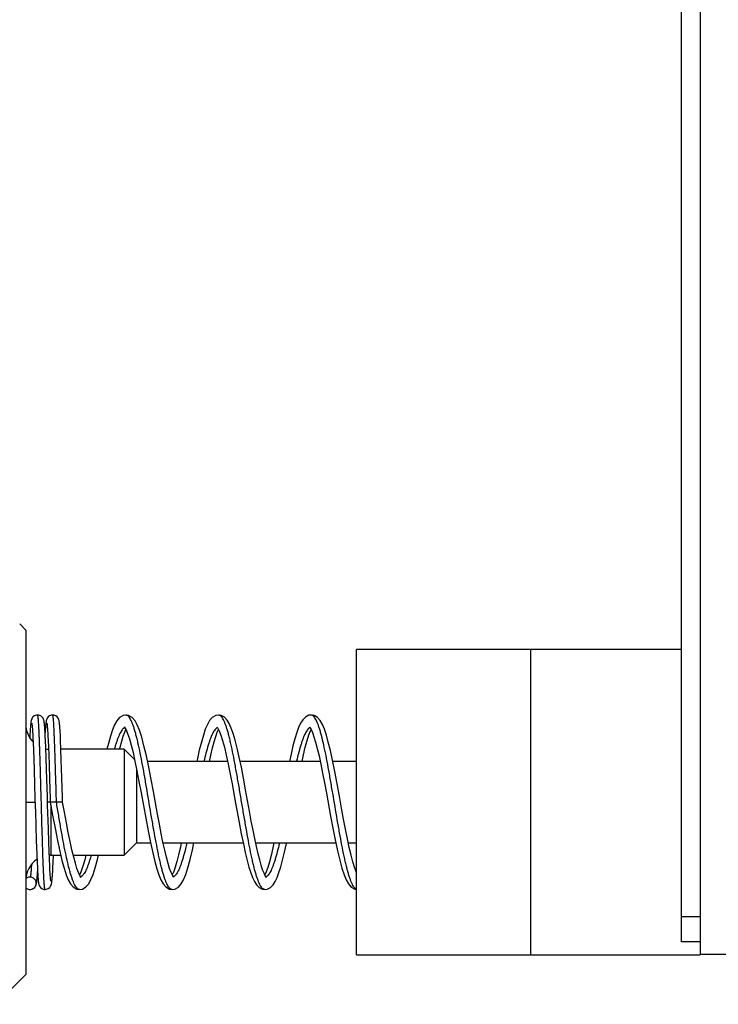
# Model space of a CAD drawing. Header units: inches. Extents: x 0 to 34, y 0 to 22.
# Tile 26 of 43: x 21.7 to 22.8, y 7.1 to 8.6. Entities that reach past the tile are written whole.
import ezdxf

# ---------------------------------------------------------------- set-up
doc = ezdxf.new("R2010")
doc.units = ezdxf.units.IN
doc.header["$LTSCALE"] = 1.87
doc.header["$MEASUREMENT"] = 0
doc.layers.get('0').update_dxf_attribs({"linetype": 'CONTINUOUS'})
doc.layers.add('DIMENSIONS', color=7, linetype='CONTINUOUS')
doc.styles.get("Standard").update_dxf_attribs({"font": 'txt', "width": 0.8})
doc.dimstyles.new('DIMSTYLE_1', dxfattribs={"dimtxt": 0.125, "dimasz": 0.18, "dimexe": 0.18, "dimexo": 0.0625, "dimgap": 0.09, "dimtad": 0, "dimtih": 1, "dimtoh": 1, "dimdec": 3, "dimlfac": 0.5, "dimzin": 4, "dimdsep": 46, "dimtxsty": 'STANDARD', "dimblk": '_FILLED', "dimblk1": '_FILLED', "dimblk2": '_FILLED', "dimcen": 0.09, "dimadec": 0, "dimazin": 0, "dimtp": 0.001, "dimtm": 0.001, "dimtfac": 1, "dimtdec": 3, "dimtofl": 0, "dimtmove": 0, "dimatfit": 3, "dimldrblk": '_FILLED', "dimfxl": 1, "dimtolj": 1, "dimtzin": 4, "dimarcsym": 0})

# ---------------------------------------------------------------- blocks, each defined once
blk = doc.blocks.new('_FILLED')
at = {"color": 0, "linetype": 'BYBLOCK'}
blk.add_solid([(0, 0), (-1, 0.1736), (-1, -0.1736)], dxfattribs=at)
blk = doc.blocks.new('*D1')
at = {"layer": 'DIMENSIONS', "color": 2, "linetype": 'CONTINUOUS'}
for p, q in [((21.4839, 7.3235), (21.4839, 6.211)), ((23.013, 7.0795), (23.013, 6.211)), ((21.4839, 6.336), (21.1239, 6.336)), ((23.013, 6.336), (23.373, 6.336))]:
    blk.add_line(p, q, dxfattribs=at)
at = {"layer": 'DIMENSIONS', "color": 2, "linetype": 'CONTINUOUS', "xscale": 0.18, "yscale": 0.18, "zscale": 0.18}
blk.add_blockref('_FILLED', (21.4839, 6.336), dxfattribs=at)
at = {"layer": 'DIMENSIONS', "color": 2, "linetype": 'CONTINUOUS', "xscale": 0.18, "yscale": 0.18, "zscale": 0.18, "rotation": 180}
blk.add_blockref('_FILLED', (23.013, 6.336), dxfattribs=at)
at = {"layer": 'DIMENSIONS', "color": 2, "linetype": 'CONTINUOUS', "width": 0.8}
for s, p in [('.765', (21.636, 6.2735)), ('[', (22.161, 6.2735)), ('19.42', (22.261, 6.2735)), (']', (22.761, 6.2735))]:
    blk.add_text(s, height=0.125, dxfattribs=at).set_placement(p)

msp = doc.modelspace()

# ---------------------------------------------------------------- linework, layer by layer
at = {"color": 7, "linetype": 'CONTINUOUS'}
for p, q in [((22.803, 17.27), (22.803, 7.142)), ((22.773, 7.162), (22.773, 17.25)), ((21.7199, 7.6624), (21.7102, 7.6722)), ((21.7199, 7.6624), (21.7199, 7.1097)), ((22.773, 7.631), (22.251, 7.631)), ((22.251, 7.141), (22.251, 7.631)), ((21.8806, 7.526), (21.8805, 7.526)), ((22.0294, 7.526), (22.0293, 7.526)), ((22.1781, 7.526), (22.178, 7.526)), ((21.878, 7.5068), (21.8789, 7.5056)), ((22.0268, 7.5067), (22.0282, 7.5048)), ((22.1754, 7.5068), (22.1762, 7.5058)), ((21.7265, 7.4949), (21.7263, 7.4898)), ((21.7307, 7.4998), (21.731, 7.4947)), ((21.731, 7.4947), (21.7313, 7.4887)), ((21.7511, 7.4928), (21.7507, 7.4995)), ((21.7515, 7.4846), (21.7511, 7.4928)), ((21.7548, 7.5014), (21.7551, 7.4969)), ((21.7551, 7.4969), (21.7554, 7.4917)), ((21.7554, 7.4917), (21.7557, 7.4855)), ((21.7753, 7.4931), (21.775, 7.4996)), ((21.7757, 7.4853), (21.7753, 7.4931)), ((21.7313, 7.4887), (21.7316, 7.4817)), ((21.7316, 7.4817), (21.7321, 7.4694)), ((21.7519, 7.4744), (21.7515, 7.4846)), ((21.7526, 7.4563), (21.7519, 7.4744)), ((21.7557, 7.4855), (21.7561, 7.4746)), ((21.7561, 7.4746), (21.7566, 7.4617)), ((21.7763, 7.4711), (21.7757, 7.4853)), ((21.7321, 7.4694), (21.7327, 7.455)), ((21.7566, 7.4617), (21.7572, 7.4467)), ((21.7769, 7.4536), (21.7763, 7.4711)), ((21.8779, 7.471), (21.7763, 7.471)), ((21.8946, 7.4544), (21.8779, 7.471)), ((21.8779, 7.471), (21.8779, 7.301)), ((21.7327, 7.455), (21.7332, 7.4385)), ((21.7537, 7.4227), (21.7526, 7.4563)), ((21.7572, 7.4467), (21.7579, 7.4238)), ((21.7778, 7.4256), (21.7769, 7.4536)), ((22.044, 7.4514), (21.9153, 7.4514)), ((22.1927, 7.4514), (22.0641, 7.4514)), ((22.251, 7.4514), (22.2128, 7.4514)), ((21.7332, 7.4385), (21.734, 7.4136)), ((21.8976, 7.44), (21.8976, 7.3207)), ((21.734, 7.4136), (21.7346, 7.3931)), ((21.7199, 7.386), (21.7348, 7.386)), ((21.779, 7.386), (21.7548, 7.386)), ((21.7568, 7.3221), (21.7561, 7.3441)), ((21.7367, 7.3244), (21.7375, 7.3026)), ((21.7573, 7.3075), (21.7568, 7.3221)), ((21.8779, 7.301), (21.8976, 7.3207)), ((21.8976, 7.3207), (21.9202, 7.3207)), ((21.9403, 7.3207), (22.0689, 7.3207)), ((22.0891, 7.3207), (22.2177, 7.3207)), ((22.2378, 7.3207), (22.251, 7.3207)), ((21.7375, 7.3026), (21.738, 7.2893)), ((21.7578, 7.2948), (21.7573, 7.3075)), ((21.7599, 7.301), (21.7758, 7.301)), ((21.7637, 7.2894), (21.7642, 7.301)), ((21.7961, 7.301), (21.8779, 7.301)), ((21.738, 7.2893), (21.7384, 7.2818)), ((21.7583, 7.2839), (21.7578, 7.2948)), ((21.7633, 7.2815), (21.7637, 7.2894)), ((21.7384, 7.2818), (21.7387, 7.2755)), ((21.7387, 7.2755), (21.739, 7.2701)), ((21.7586, 7.2778), (21.7583, 7.2839)), ((21.7589, 7.2726), (21.7586, 7.2778)), ((21.763, 7.2751), (21.7633, 7.2815)), ((21.7267, 7.266), (21.7266, 7.266)), ((21.9576, 7.2653), (21.9569, 7.2661)), ((22.1063, 7.2653), (22.1058, 7.2659)), ((21.7265, 7.246), (21.7266, 7.246)), ((21.7265, 7.246), (21.7266, 7.246)), ((21.8063, 7.246), (21.8062, 7.246)), ((21.955, 7.246), (21.9549, 7.246)), ((22.1037, 7.246), (22.1037, 7.246)), ((22.803, 7.202), (22.773, 7.202)), ((22.803, 7.162), (22.773, 7.162)), ((22.251, 7.141), (22.803, 7.141)), ((22.803, 7.142), (23.013, 7.142)), ((21.6973, 7.087), (21.7199, 7.1097))]:
    msp.add_line(p, q, dxfattribs=at)
for points in [[(21.7388, 7.526), (21.7368, 7.5259), (21.7337, 7.5247), (21.7314, 7.5229), (21.7299, 7.5209), (21.7292, 7.5194), (21.7288, 7.5181), (21.7285, 7.5171), (21.7283, 7.5161), (21.7281, 7.5151), (21.728, 7.514), (21.7278, 7.5128), (21.7277, 7.5114), (21.7275, 7.51), (21.7274, 7.5083), (21.7272, 7.5066), (21.7271, 7.5046), (21.727, 7.5025), (21.7268, 7.5002), (21.7265, 7.4949)], [(21.7507, 7.4995), (21.7506, 7.5024), (21.7504, 7.505), (21.7502, 7.5072), (21.75, 7.5093), (21.7499, 7.511), (21.7497, 7.5125), (21.7496, 7.5139), (21.7494, 7.515), (21.7492, 7.5161), (21.749, 7.5171), (21.7488, 7.5182), (21.7483, 7.5194), (21.7476, 7.521), (21.7462, 7.5228), (21.744, 7.5246), (21.741, 7.5258), (21.7388, 7.526)], [(21.763, 7.526), (21.761, 7.5258), (21.7579, 7.5247), (21.7556, 7.5229), (21.7542, 7.521), (21.7534, 7.5193), (21.753, 7.5181), (21.7527, 7.517), (21.7525, 7.516), (21.7523, 7.5149), (21.7522, 7.5137), (21.752, 7.5123), (21.7518, 7.5108), (21.7517, 7.5092), (21.7515, 7.5073), (21.7514, 7.5052), (21.7512, 7.5029), (21.7511, 7.5004), (21.7509, 7.4972)], [(21.775, 7.4996), (21.7748, 7.5024), (21.7746, 7.5049), (21.7744, 7.5071), (21.7743, 7.5091), (21.7741, 7.5109), (21.774, 7.5124), (21.7738, 7.5138), (21.7736, 7.515), (21.7735, 7.5161), (21.7732, 7.5171), (21.773, 7.5182), (21.7725, 7.5195), (21.7717, 7.5211), (21.7703, 7.5229), (21.7681, 7.5247), (21.7651, 7.5258), (21.763, 7.526)], [(21.8806, 7.526), (21.876, 7.5253), (21.8703, 7.5219), (21.866, 7.5168), (21.8624, 7.5104), (21.859, 7.5023), (21.8558, 7.4923), (21.8524, 7.4801), (21.8502, 7.471)], [(21.9313, 7.3669), (21.9247, 7.4031), (21.921, 7.4227), (21.9172, 7.4422), (21.9134, 7.4606), (21.9096, 7.4768), (21.906, 7.4905), (21.9024, 7.5015), (21.8989, 7.5101), (21.8952, 7.5168), (21.8908, 7.522), (21.885, 7.5254), (21.8806, 7.526)], [(22.0294, 7.526), (22.0248, 7.5253), (22.0191, 7.5219), (22.0149, 7.5171), (22.0114, 7.5109), (22.0081, 7.5032), (22.005, 7.4938), (22.0018, 7.4826), (21.9985, 7.4694), (21.9951, 7.4538), (21.9946, 7.4514)], [(22.0729, 7.406), (22.0694, 7.4246), (22.066, 7.4422), (22.0626, 7.4584), (22.0593, 7.4728), (22.0561, 7.4854), (22.053, 7.4962), (22.0498, 7.5051), (22.0466, 7.5123), (22.0431, 7.518), (22.0389, 7.5225), (22.0333, 7.5255), (22.0293, 7.526)], [(22.1781, 7.526), (22.1744, 7.5256), (22.1689, 7.5228), (22.1646, 7.5185), (22.1612, 7.513), (22.158, 7.5062), (22.155, 7.4978), (22.1519, 7.4879), (22.1489, 7.4764), (22.1458, 7.4633), (22.1433, 7.4514)], [(22.251, 7.2726), (22.2502, 7.2744), (22.2476, 7.2816), (22.245, 7.2906), (22.2422, 7.3013), (22.2393, 7.3136), (22.2364, 7.3274), (22.2333, 7.3426), (22.2302, 7.3591), (22.2269, 7.3767), (22.2235, 7.3956), (22.2198, 7.4156), (22.216, 7.4356), (22.2123, 7.4537), (22.2089, 7.4692), (22.2056, 7.4825), (22.2025, 7.4937), (22.1993, 7.5031), (22.1961, 7.5108), (22.1926, 7.517), (22.1884, 7.5219), (22.1828, 7.5252), (22.178, 7.526)], [(21.7295, 7.5127), (21.7295, 7.5126), (21.7296, 7.5123), (21.7297, 7.5117), (21.7298, 7.5109), (21.7299, 7.5099), (21.73, 7.5087), (21.7301, 7.5074), (21.7303, 7.5058), (21.7304, 7.504), (21.7305, 7.502), (21.7307, 7.4998)], [(21.7537, 7.5127), (21.7537, 7.5127), (21.7538, 7.5126), (21.7538, 7.5123), (21.7539, 7.5118), (21.754, 7.5111), (21.7541, 7.5103), (21.7542, 7.5092), (21.7543, 7.508), (21.7544, 7.5066), (21.7546, 7.5051), (21.7547, 7.5033), (21.7548, 7.5014)], [(21.8789, 7.5056), (21.8809, 7.502), (21.8834, 7.4961), (21.8862, 7.488), (21.8891, 7.4778), (21.892, 7.4658), (21.8951, 7.452)], [(22.1762, 7.5058), (22.178, 7.5029), (22.1802, 7.498), (22.1826, 7.4912), (22.1852, 7.4826), (22.1879, 7.4724), (22.1907, 7.4605), (22.1936, 7.4473), (22.1965, 7.4328), (22.1995, 7.4173), (22.2026, 7.4007), (22.2093, 7.3639)], [(21.8704, 7.471), (21.8712, 7.4742), (21.8738, 7.484), (21.8764, 7.4923), (21.8788, 7.4987), (21.8806, 7.5026)], [(22.0147, 7.4514), (22.0169, 7.4614), (22.0196, 7.4731), (22.0223, 7.4832), (22.0249, 7.4916), (22.0273, 7.4983), (22.0293, 7.5026)], [(22.0282, 7.5048), (22.0304, 7.5005), (22.033, 7.4939), (22.0358, 7.4851), (22.0387, 7.4743), (22.0417, 7.4618), (22.0448, 7.4474), (22.0481, 7.4311), (22.0516, 7.4129), (22.0552, 7.3932), (22.0589, 7.3731), (22.0625, 7.3536), (22.0659, 7.3355), (22.0692, 7.3194), (22.0723, 7.3052), (22.0753, 7.2928), (22.0782, 7.2821), (22.081, 7.2729), (22.084, 7.2651), (22.087, 7.2587), (22.0903, 7.2535), (22.0945, 7.2493), (22.0999, 7.2466), (22.1037, 7.246)], [(22.1634, 7.4514), (22.1657, 7.462), (22.1687, 7.4745), (22.1717, 7.4852), (22.1745, 7.494), (22.1771, 7.5006), (22.1781, 7.5026)], [(21.8951, 7.452), (21.8983, 7.4366), (21.9016, 7.4195), (21.9051, 7.4009), (21.9124, 7.3605)], [(21.7561, 7.3441), (21.7549, 7.3816), (21.7547, 7.3883), (21.7545, 7.395), (21.7537, 7.4227)], [(21.7579, 7.4238), (21.7589, 7.3915), (21.759, 7.386)], [(21.779, 7.386), (21.7788, 7.3932), (21.7778, 7.4256)], [(22.1058, 7.2659), (22.1043, 7.2682), (22.1024, 7.2721), (22.1002, 7.2777), (22.0979, 7.2848), (22.0954, 7.2935), (22.0929, 7.3035), (22.0903, 7.315), (22.0876, 7.3276), (22.0848, 7.3413), (22.082, 7.3559), (22.0792, 7.3715), (22.0729, 7.406)], [(21.7346, 7.3931), (21.735, 7.3789), (21.7352, 7.3717), (21.7367, 7.3244)], [(21.759, 7.386), (21.7628, 7.3653), (21.7668, 7.3443), (21.7706, 7.3249), (21.7743, 7.3075), (21.7779, 7.2926), (21.7813, 7.2801), (21.7847, 7.2698), (21.788, 7.2617), (21.7917, 7.2552), (21.796, 7.2502), (21.8017, 7.2468), (21.8062, 7.2461)], [(21.8088, 7.2653), (21.8088, 7.2653), (21.8082, 7.266), (21.8066, 7.2687), (21.8044, 7.2733), (21.802, 7.2798), (21.7995, 7.2881), (21.7968, 7.298), (21.794, 7.3096), (21.7911, 7.3228), (21.7881, 7.3374), (21.7851, 7.3532), (21.782, 7.3699), (21.779, 7.386)], [(21.9569, 7.2661), (21.9553, 7.2688), (21.9532, 7.2734), (21.9508, 7.2798), (21.9482, 7.288), (21.9456, 7.2978), (21.9429, 7.3091), (21.9401, 7.3218), (21.9372, 7.3357), (21.9343, 7.3507), (21.9313, 7.3669)], [(22.2093, 7.3639), (22.213, 7.3442), (22.2167, 7.3255), (22.2203, 7.3083), (22.2239, 7.2932), (22.2274, 7.2803), (22.2309, 7.2697), (22.2344, 7.2613), (22.2381, 7.2549), (22.2425, 7.2499), (22.2484, 7.2466), (22.251, 7.2463)], [(21.9124, 7.3605), (21.9163, 7.3401), (21.9201, 7.3212), (21.9237, 7.3048), (21.9271, 7.2908), (21.9303, 7.2791), (21.9336, 7.2694), (21.9369, 7.2615), (21.9404, 7.2552), (21.9447, 7.2502), (21.9504, 7.2468), (21.955, 7.2461)], [(21.9549, 7.246), (21.9592, 7.2467), (21.9651, 7.25), (21.9695, 7.2551), (21.9731, 7.2617), (21.9766, 7.2702), (21.9801, 7.2809), (21.9837, 7.2941), (21.9873, 7.3095), (21.9897, 7.3207)], [(21.9696, 7.3207), (21.9682, 7.3142), (21.9653, 7.3018), (21.9625, 7.291), (21.9598, 7.2819), (21.9573, 7.2747), (21.955, 7.2695), (21.955, 7.2694)], [(22.1037, 7.246), (22.1076, 7.2466), (22.113, 7.2494), (22.1171, 7.2536), (22.1205, 7.2589), (22.1235, 7.2653), (22.1264, 7.2731), (22.1293, 7.2824), (22.1322, 7.2932), (22.1352, 7.3057), (22.1383, 7.3199), (22.1385, 7.3207)], [(22.1183, 7.3207), (22.1166, 7.3128), (22.1138, 7.3007), (22.111, 7.2902), (22.1084, 7.2815), (22.106, 7.2745), (22.1037, 7.2695), (22.1037, 7.2694)], [(21.8062, 7.246), (21.8107, 7.2468), (21.8165, 7.2502), (21.8209, 7.2553), (21.8245, 7.2618), (21.8279, 7.2702), (21.8314, 7.2808), (21.8349, 7.2939), (21.8366, 7.301)], [(21.8164, 7.301), (21.8144, 7.2934), (21.8116, 7.2835), (21.8089, 7.2756), (21.8065, 7.2699), (21.8062, 7.2694)], [(21.7266, 7.246), (21.7289, 7.2463), (21.7318, 7.2475), (21.7341, 7.2493), (21.7355, 7.2512), (21.7363, 7.2528), (21.7367, 7.2541), (21.7369, 7.2552), (21.7372, 7.2562), (21.7373, 7.2574), (21.7375, 7.2586), (21.7377, 7.26), (21.7378, 7.2615), (21.738, 7.2632), (21.7381, 7.2652), (21.7383, 7.2673), (21.7384, 7.2697), (21.7386, 7.2723), (21.7388, 7.2749)], [(21.739, 7.2701), (21.7392, 7.2678), (21.7393, 7.2658), (21.7395, 7.2639), (21.7396, 7.2623), (21.7398, 7.2608), (21.7399, 7.2594), (21.7401, 7.2582), (21.7402, 7.2571), (21.7404, 7.256), (21.7406, 7.255), (21.7409, 7.254), (21.7413, 7.2527), (21.7421, 7.2511), (21.7435, 7.2492), (21.7458, 7.2474), (21.7489, 7.2462), (21.7509, 7.246)], [(21.7509, 7.246), (21.7529, 7.2463), (21.7559, 7.2474), (21.7583, 7.2492), (21.7597, 7.2512), (21.7605, 7.2528), (21.7609, 7.2539), (21.7611, 7.255), (21.7613, 7.2559), (21.7615, 7.2569), (21.7617, 7.258), (21.7618, 7.2592), (21.7619, 7.2606), (21.7621, 7.2621), (21.7622, 7.2638), (21.7624, 7.2656), (21.7625, 7.2676), (21.7627, 7.2699), (21.763, 7.2751)], [(21.7601, 7.2594), (21.7601, 7.2595), (21.76, 7.2598), (21.7599, 7.2604), (21.7598, 7.2612), (21.7597, 7.2622), (21.7596, 7.2634), (21.7595, 7.2648), (21.7593, 7.2664), (21.7592, 7.2683), (21.7591, 7.2703), (21.7589, 7.2726)]]:
    msp.add_lwpolyline(points, dxfattribs=at)
for centre, start, end in [((21.7599, 7.511), 180.0036, 224.7779), ((21.7599, 7.511), 258.5262, 264.6768), ((21.7599, 7.261), 90, 93.4305), ((21.7599, 7.261), 123.8113, 179.9964)]:
    msp.add_arc(centre, 0.04, start, end, dxfattribs=at)
at = {"color": 3, "linetype": 'CONTINUOUS'}
for points, knots in [([(22.531, 7.386, 0.045), (22.531, 7.3905, 0.045), (22.531, 7.3997, 0.0447), (22.531, 7.4184, 0.0432), (22.531, 7.4425, 0.039), (22.531, 7.4718, 0.0302), (22.531, 7.5114, 0.0126), (22.531, 7.5578, -0.0208), (22.531, 7.6011, -0.0758), (22.531, 7.626, -0.1379), (22.531, 7.631, -0.1807), (22.531, 7.631, -0.2)], [0, 0, 0, 0, 0.035088, 0.071249, 0.146678, 0.226214, 0.309433, 0.484616, 0.666953, 0.84929, 1, 1, 1, 1]), ([(22.531, 7.141, -0.2), (22.531, 7.141, -0.1807), (22.531, 7.1461, -0.1379), (22.531, 7.1709, -0.0758), (22.531, 7.2143, -0.0208), (22.531, 7.2607, 0.0126), (22.531, 7.3003, 0.0302), (22.531, 7.3296, 0.039), (22.531, 7.3537, 0.0432), (22.531, 7.3724, 0.0447), (22.531, 7.3816, 0.045), (22.531, 7.386, 0.045)], [0, 0, 0, 0, 0.15071, 0.333047, 0.515384, 0.690567, 0.773786, 0.853322, 0.928751, 0.964912, 1, 1, 1, 1])]:
    msp.add_open_spline(points, degree=3, knots=knots, dxfattribs=at)
at = {"color": 7, "linetype": 'CONTINUOUS'}
for points, knots in [([(21.7509, 7.246), (21.7509, 7.246), (21.7508, 7.246), (21.7508, 7.2461), (21.7507, 7.2462), (21.7506, 7.2463), (21.7506, 7.2465), (21.7505, 7.2467), (21.7504, 7.2471), (21.7503, 7.2478), (21.7501, 7.2487), (21.75, 7.2497), (21.7498, 7.251), (21.7497, 7.2525), (21.7496, 7.2541), (21.7494, 7.2559), (21.7492, 7.2587), (21.749, 7.2626), (21.7487, 7.2678), (21.7484, 7.2737), (21.7481, 7.2802), (21.7478, 7.2872), (21.7475, 7.2948), (21.7472, 7.3059), (21.7467, 7.3209), (21.7461, 7.3397), (21.7455, 7.3597), (21.745, 7.3801), (21.7444, 7.4008), (21.7438, 7.4211), (21.7433, 7.4406), (21.7428, 7.4562), (21.7424, 7.4679), (21.7421, 7.4761), (21.7418, 7.4838), (21.7416, 7.4909), (21.7413, 7.4975), (21.741, 7.5035), (21.7407, 7.5088), (21.7405, 7.5128), (21.7403, 7.5156), (21.7401, 7.5175), (21.74, 7.5192), (21.7398, 7.5207), (21.7397, 7.522), (21.7395, 7.5231), (21.7394, 7.5241), (21.7393, 7.5249), (21.7391, 7.5254), (21.739, 7.5257), (21.739, 7.5258), (21.7389, 7.526), (21.7388, 7.526), (21.7388, 7.526), (21.7388, 7.526)], [0, 0, 0, 0, 0.000068, 0.000357, 0.000756, 0.001299, 0.002, 0.002863, 0.003891, 0.006446, 0.009669, 0.013558, 0.018111, 0.023324, 0.029193, 0.035713, 0.042873, 0.059066, 0.077679, 0.098615, 0.121772, 0.147012, 0.174191, 0.203164, 0.265863, 0.333708, 0.405221, 0.478818, 0.552882, 0.625784, 0.695911, 0.761732, 0.792562, 0.82178, 0.849231, 0.874758, 0.898211, 0.919473, 0.938432, 0.954978, 0.962313, 0.969011, 0.975065, 0.980468, 0.985215, 0.989299, 0.992716, 0.995461, 0.997535, 0.998325, 0.998954, 0.999432, 0.999777, 1, 1, 1, 1]), ([(21.769, 7.386), (21.7689, 7.393), (21.7685, 7.4066), (21.7679, 7.4267), (21.7674, 7.443), (21.767, 7.4555), (21.7668, 7.4643), (21.7665, 7.4727), (21.7662, 7.4806), (21.7659, 7.488), (21.7656, 7.4948), (21.7653, 7.501), (21.765, 7.5066), (21.7648, 7.5115), (21.7645, 7.5157), (21.7642, 7.5188), (21.764, 7.5209), (21.7639, 7.5222), (21.7638, 7.5233), (21.7636, 7.5242), (21.7635, 7.5249), (21.7633, 7.5255), (21.7632, 7.5258), (21.7631, 7.526), (21.763, 7.526), (21.763, 7.526), (21.763, 7.526)], [0, 0, 0, 0, 0.147795, 0.292341, 0.430438, 0.496124, 0.559075, 0.618932, 0.675381, 0.728119, 0.776847, 0.821277, 0.861187, 0.896371, 0.926623, 0.951759, 0.962375, 0.971674, 0.979648, 0.986289, 0.991591, 0.995558, 0.998215, 0.999089, 0.999716, 1, 1, 1, 1]), ([(21.954, 7.2462), (21.9539, 7.2462), (21.9534, 7.2463), (21.9527, 7.2467), (21.9518, 7.2473), (21.9509, 7.2481), (21.95, 7.2491), (21.9487, 7.2508), (21.9471, 7.2535), (21.9453, 7.2574), (21.9435, 7.2619), (21.9417, 7.2673), (21.9399, 7.2733), (21.9381, 7.2799), (21.9363, 7.2872), (21.9345, 7.2951), (21.932, 7.3066), (21.929, 7.3221), (21.9254, 7.3418), (21.9205, 7.3696), (21.9158, 7.3978), (21.911, 7.4258), (21.9074, 7.4457), (21.9038, 7.4642), (21.9007, 7.4786), (21.8982, 7.489), (21.8964, 7.4959), (21.8946, 7.5023), (21.8928, 7.5079), (21.891, 7.5128), (21.8892, 7.517), (21.8874, 7.5204), (21.8856, 7.523), (21.884, 7.5246), (21.8828, 7.5255), (21.8818, 7.5259), (21.8811, 7.526), (21.8808, 7.526), (21.8807, 7.526)], [0, 0, 0, 0, 0.001141, 0.004526, 0.008249, 0.012401, 0.017047, 0.022228, 0.034284, 0.048686, 0.065462, 0.084593, 0.106001, 0.129584, 0.155234, 0.182828, 0.21221, 0.275667, 0.344214, 0.416281, 0.564376, 0.637006, 0.706475, 0.771189, 0.82972, 0.856248, 0.880766, 0.903157, 0.92331, 0.941134, 0.956593, 0.969688, 0.980478, 0.989149, 0.99283, 0.996186, 0.999339, 1, 1, 1, 1]), ([(22.1036, 7.246), (22.1033, 7.246), (22.1027, 7.2461), (22.1018, 7.2464), (22.1009, 7.247), (22.0996, 7.248), (22.098, 7.2499), (22.0962, 7.2528), (22.0945, 7.2564), (22.0927, 7.2609), (22.0909, 7.266), (22.089, 7.2719), (22.0872, 7.2784), (22.0854, 7.2856), (22.0836, 7.2933), (22.0811, 7.3047), (22.0781, 7.32), (22.0745, 7.3395), (22.0709, 7.3601), (22.0673, 7.3813), (22.0637, 7.4026), (22.0601, 7.4235), (22.0565, 7.4436), (22.0529, 7.4623), (22.0499, 7.4768), (22.0474, 7.4874), (22.0456, 7.4945), (22.0438, 7.5009), (22.042, 7.5067), (22.0402, 7.5118), (22.0384, 7.5161), (22.0366, 7.5197), (22.0348, 7.5225), (22.0332, 7.5243), (22.0319, 7.5253), (22.031, 7.5257), (22.0301, 7.526), (22.0296, 7.526), (22.0294, 7.526)], [0, 0, 0, 0, 0.002906, 0.00617, 0.009722, 0.013664, 0.022975, 0.034472, 0.048309, 0.064515, 0.08306, 0.103891, 0.12693, 0.152057, 0.179138, 0.208032, 0.27064, 0.338465, 0.40999, 0.483572, 0.557532, 0.630178, 0.699841, 0.764953, 0.824031, 0.850907, 0.875808, 0.898598, 0.919181, 0.937475, 0.953419, 0.966983, 0.978229, 0.98732, 0.991169, 0.994647, 0.997862, 1, 1, 1, 1]), ([(22.2509, 7.2463), (22.2506, 7.2464), (22.25, 7.2467), (22.2491, 7.2474), (22.2482, 7.2482), (22.2469, 7.2497), (22.2454, 7.2521), (22.2436, 7.2556), (22.2418, 7.2598), (22.24, 7.2648), (22.2382, 7.2705), (22.2364, 7.2769), (22.2346, 7.2839), (22.2328, 7.2915), (22.2303, 7.3028), (22.2272, 7.3179), (22.2236, 7.3373), (22.2188, 7.3649), (22.2141, 7.3932), (22.2092, 7.4212), (22.2057, 7.4414), (22.2021, 7.4603), (22.1985, 7.4774), (22.1954, 7.4903), (22.1929, 7.4995), (22.1911, 7.5055), (22.1893, 7.5107), (22.1875, 7.5152), (22.1857, 7.5189), (22.1839, 7.5219), (22.1823, 7.5239), (22.181, 7.525), (22.1801, 7.5255), (22.1792, 7.5259), (22.1785, 7.526), (22.1782, 7.526), (22.1781, 7.526)], [0, 0, 0, 0, 0.003097, 0.006871, 0.011085, 0.015798, 0.026855, 0.040226, 0.055973, 0.074099, 0.094539, 0.117203, 0.141991, 0.168787, 0.197441, 0.259675, 0.327336, 0.398878, 0.547053, 0.620287, 0.690717, 0.756726, 0.816852, 0.869743, 0.893136, 0.914331, 0.933225, 0.949767, 0.963937, 0.975757, 0.985345, 0.989401, 0.993048, 0.996381, 0.999527, 1, 1, 1, 1]), ([(21.8788, 7.5057), (21.8786, 7.5056), (21.8781, 7.5054), (21.8772, 7.5049), (21.8759, 7.5038), (21.8744, 7.502), (21.8726, 7.4993), (21.8708, 7.496), (21.869, 7.492), (21.8672, 7.4873), (21.8654, 7.4821), (21.8636, 7.4766), (21.8626, 7.4729), (21.862, 7.4711)], [0, 0, 0, 0, 0.018147, 0.045327, 0.075099, 0.143753, 0.226074, 0.322944, 0.43468, 0.561082, 0.701723, 0.856071, 1, 1, 1, 1]), ([(22.0276, 7.5057), (22.0275, 7.5057), (22.0273, 7.5056), (22.0272, 7.5056), (22.0272, 7.5055)], [0, 0, 0, 0, 0.671618, 1, 1, 1, 1]), ([(22.1762, 7.5057), (22.1756, 7.5055), (22.1744, 7.5047), (22.1726, 7.503), (22.1708, 7.5006), (22.169, 7.4975), (22.1672, 7.4938), (22.1654, 7.4895), (22.1636, 7.4845), (22.1618, 7.479), (22.16, 7.4729), (22.1575, 7.4638), (22.1557, 7.4566), (22.1545, 7.4516), (22.1545, 7.4514)], [0, 0, 0, 0, 0.030775, 0.072438, 0.122683, 0.18235, 0.251804, 0.331006, 0.419741, 0.51771, 0.624529, 0.739641, 0.992268, 1, 1, 1, 1]), ([(22.0261, 7.505), (22.0259, 7.5048), (22.025, 7.5041), (22.0235, 7.5025), (22.0217, 7.5), (22.0199, 7.4968), (22.0181, 7.4929), (22.0163, 7.4884), (22.0145, 7.4833), (22.012, 7.4755), (22.009, 7.4648), (22.0068, 7.4559), (22.0058, 7.4514)], [0, 0, 0, 0, 0.014071, 0.058638, 0.112331, 0.175805, 0.249264, 0.332693, 0.425918, 0.528535, 0.759929, 1, 1, 1, 1]), ([(21.7599, 7.3811), (21.7599, 7.3762), (21.7599, 7.3648), (21.7599, 7.348), (21.7599, 7.3317), (21.7599, 7.3191), (21.7599, 7.3091), (21.7599, 7.3049), (21.7599, 7.3011), (21.7599, 7.3011), (21.7599, 7.3011)], [0, 0, 0, 0, 0.18259, 0.425843, 0.631795, 0.790769, 0.907061, 0.977698, 0.999253, 1, 1, 1, 1]), ([(21.806, 7.2461), (21.8058, 7.2461), (21.8049, 7.2462), (21.8038, 7.2467), (21.8026, 7.2476), (21.8017, 7.2485), (21.8008, 7.2496), (21.7995, 7.2515), (21.798, 7.2543), (21.7962, 7.2583), (21.7944, 7.2631), (21.7926, 7.2685), (21.7908, 7.2747), (21.789, 7.2815), (21.7865, 7.2918), (21.7834, 7.3059), (21.7798, 7.3242), (21.7762, 7.344), (21.7726, 7.3648), (21.7702, 7.3789), (21.769, 7.386)], [0, 0, 0, 0, 0.00366, 0.017124, 0.024926, 0.033643, 0.043377, 0.0542, 0.07928, 0.109102, 0.14366, 0.182858, 0.226561, 0.274593, 0.326697, 0.441974, 0.569947, 0.707707, 0.852163, 1, 1, 1, 1]), ([(21.9785, 7.3207), (21.9778, 7.3178), (21.976, 7.3103), (21.9735, 7.3008), (21.971, 7.2925), (21.9692, 7.287), (21.9674, 7.2821), (21.9656, 7.2778), (21.9638, 7.2742), (21.962, 7.2712), (21.9604, 7.2691), (21.9591, 7.2679), (21.9581, 7.2671), (21.9573, 7.2666), (21.9568, 7.2664)], [0, 0, 0, 0, 0.151576, 0.387731, 0.493536, 0.590487, 0.678189, 0.756301, 0.824609, 0.883202, 0.93246, 0.953853, 0.973304, 1, 1, 1, 1]), ([(22.1272, 7.3207), (22.1267, 7.3183), (22.125, 7.3113), (22.1226, 7.3023), (22.1201, 7.2938), (22.1183, 7.2882), (22.1165, 7.2832), (22.1147, 7.2787), (22.1129, 7.2749), (22.1111, 7.2718), (22.1093, 7.2693), (22.1076, 7.2675), (22.1063, 7.2668), (22.1058, 7.2665)], [0, 0, 0, 0, 0.124057, 0.364598, 0.472805, 0.57222, 0.662359, 0.74293, 0.813756, 0.874789, 0.926256, 0.968957, 1, 1, 1, 1]), ([(21.8248, 7.301), (21.8244, 7.2997), (21.8234, 7.2963), (21.8219, 7.2912), (21.8201, 7.2859), (21.8183, 7.2811), (21.8165, 7.277), (21.8147, 7.2735), (21.8129, 7.2706), (21.8113, 7.2687), (21.81, 7.2675), (21.8092, 7.2669), (21.8086, 7.2666), (21.8083, 7.2665)], [0, 0, 0, 0, 0.108661, 0.267605, 0.412841, 0.543695, 0.659812, 0.761033, 0.847456, 0.919703, 0.951034, 0.979577, 1, 1, 1, 1]), ([(21.7289, 7.2857), (21.7288, 7.2844), (21.7286, 7.2818), (21.7284, 7.278), (21.7281, 7.2744), (21.7279, 7.2719), (21.7277, 7.2701), (21.7275, 7.2691), (21.7274, 7.2682), (21.7272, 7.2674), (21.7271, 7.2668), (21.727, 7.2665), (21.7269, 7.2662), (21.7268, 7.2661), (21.7267, 7.266), (21.7266, 7.266)], [0, 0, 0, 0, 0.189769, 0.398423, 0.577215, 0.725121, 0.787195, 0.841264, 0.887301, 0.925293, 0.955257, 0.977287, 0.985422, 0.991755, 1, 1, 1, 1]), ([(21.7266, 7.266), (21.7259, 7.266), (21.7244, 7.2659), (21.7223, 7.2652), (21.7211, 7.2644), (21.7208, 7.2641)], [0, 0, 0, 0, 0.394878, 0.789756, 1, 1, 1, 1]), ([(21.733, 7.2483), (21.7333, 7.2486), (21.734, 7.2492), (21.7346, 7.25), (21.735, 7.2506), (21.7353, 7.251), (21.7356, 7.2515), (21.7359, 7.2522), (21.7362, 7.2531), (21.7365, 7.2543), (21.7367, 7.2561), (21.7365, 7.2584), (21.7354, 7.2611), (21.7336, 7.2634), (21.7313, 7.265), (21.7289, 7.2659), (21.7275, 7.266), (21.7267, 7.266)], [0, 0, 0, 0, 0.054691, 0.107468, 0.133857, 0.160246, 0.186635, 0.213024, 0.265801, 0.318579, 0.371357, 0.476912, 0.582468, 0.688023, 0.793578, 0.899134, 1, 1, 1, 1]), ([(21.7199, 7.2487), (21.7203, 7.2483), (21.7215, 7.2474), (21.7237, 7.2463), (21.7256, 7.2461), (21.7265, 7.246)], [0, 0, 0, 0, 0.264024, 0.638657, 1, 1, 1, 1]), ([(21.7293, 7.2464), (21.7294, 7.2464), (21.7299, 7.2466), (21.7303, 7.2467), (21.7308, 7.2469)], [0, 0, 0, 0, 0.098243, 1, 1, 1, 1]), ([(21.7308, 7.2469), (21.7312, 7.2471), (21.7317, 7.2474), (21.7322, 7.2477), (21.7323, 7.2478)], [0, 0, 0, 0, 0.770968, 1, 1, 1, 1]), ([(21.9549, 7.246), (21.9548, 7.246), (21.9545, 7.2461), (21.9542, 7.2461), (21.954, 7.2462)], [0, 0, 0, 0, 0.380369, 1, 1, 1, 1])]:
    msp.add_open_spline(points, degree=3, knots=knots, dxfattribs=at)
for points in [[(21.8807, 7.526), (21.8807, 7.526), (21.8807, 7.526), (21.8806, 7.526)], [(22.0294, 7.526), (22.0294, 7.526), (22.0294, 7.526), (22.0294, 7.526)], [(22.1781, 7.526), (22.1781, 7.526), (22.1781, 7.526), (22.1781, 7.526)], [(22.0272, 7.5055), (22.0268, 7.5054), (22.0265, 7.5052), (22.0261, 7.505)], [(21.7208, 7.2641), (21.7206, 7.264), (21.7204, 7.2639), (21.7202, 7.2637)], [(21.8083, 7.2665), (21.8082, 7.2665), (21.8081, 7.2664), (21.8079, 7.2664)], [(21.9568, 7.2664), (21.9568, 7.2664), (21.9567, 7.2664), (21.9567, 7.2664)], [(21.7266, 7.246), (21.7276, 7.246), (21.7285, 7.2462), (21.7293, 7.2464)], [(21.7323, 7.2478), (21.7325, 7.248), (21.7328, 7.2481), (21.733, 7.2483)], [(21.8062, 7.246), (21.8061, 7.246), (21.806, 7.246), (21.806, 7.2461)], [(22.1037, 7.246), (22.1036, 7.246), (22.1036, 7.246), (22.1036, 7.246)]]:
    msp.add_open_spline(points, degree=3, dxfattribs=at)

# ---------------------------------------------------------------- dimensions: what is measured, and where the dimension line sits
at = {"layer": 'DIMENSIONS', "color": 2, "linetype": 'CONTINUOUS'}
dim = msp.add_linear_dim(base=(21.4839, 6.336), p1=(23.013, 7.0795), p2=(21.4839, 7.3235), angle=180, dimstyle='DIMSTYLE_1', dxfattribs=at)
dim.commit()
dim.dimension.update_dxf_attribs({"geometry": '*D1', "text_midpoint": (22.2485, 6.336), "dimtype": 160})

doc.saveas('drawing.dxf')
